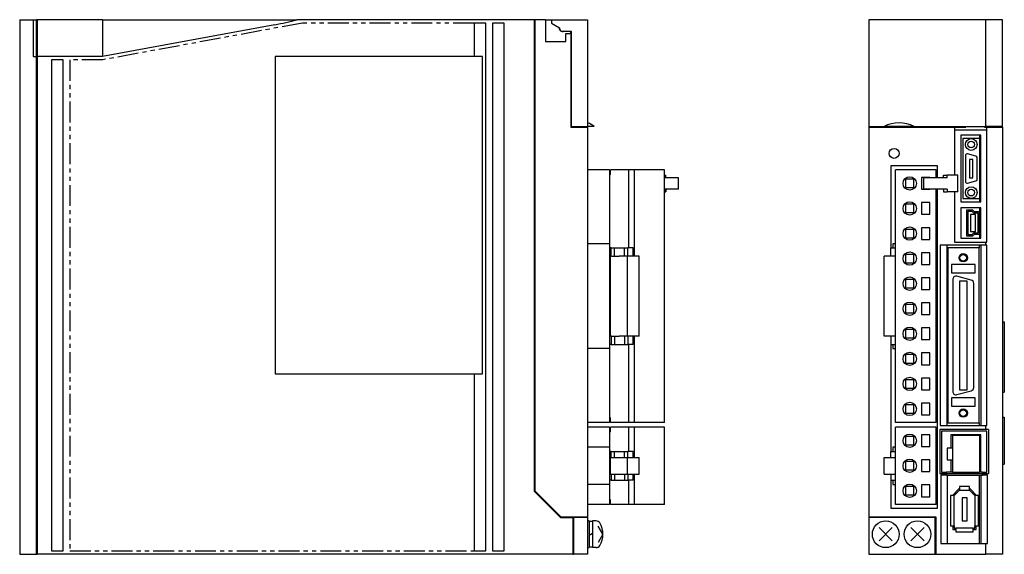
# Model space of a CAD drawing. Extents: x -657 to 5, y -257 to 130.
# Tile 1 of 2: x -657 to -362, y -155 to 5. Entities that reach past the tile are written whole.
import ezdxf

# ---------------------------------------------------------------- set-up
doc = ezdxf.new("R2010")
doc.units = 0
doc.linetypes.add('PHANTOM', pattern=[2.5, 1.25, -0.25, 0.25, -0.25, 0.25, -0.25])
for name, color, linetype in [('OUTLINE', 7, 'CONTINUOUS'), ('PHANTOM', 3, 'PHANTOM'), ('THIN_LINE', 6, 'CONTINUOUS')]:
    doc.layers.add(name, color=color, linetype=linetype)

msp = doc.modelspace()

# ---------------------------------------------------------------- linework, layer by layer
at = {"layer": 'OUTLINE'}
for p, q in [((-657.02, 5), (-653.02, 5)), ((-657.02, 5), (-657.02, -155)), ((-653.02, 5), (-652.02, 5)), ((-653.02, 5), (-653.02, -6)), ((-651.82, 5), (-652.02, 5)), ((-652.02, -0.48), (-652.02, 5)), ((-651.82, 4), (-652.02, 4)), ((-651.82, 5), (-651.82, -0.5)), ((-632.22, 5), (-651.82, 5)), ((-632.22, 5), (-580.65, 5)), ((-632.22, 5), (-632.22, -0.5)), ((-580.65, 3.49), (-632.22, -6)), ((-580.65, 5), (-574.02, 5)), ((-503.02, 5), (-574.02, 5)), ((-521.02, 4), (-521.02, -6)), ((-517.52, 4), (-521.02, 4)), ((-517.52, -154), (-517.52, 4)), ((-515.52, 4), (-515.52, -154)), ((-512.02, 4), (-515.52, 4)), ((-512.02, -154), (-512.02, 4)), ((-502.82, 5), (-503.02, 5)), ((-503.02, 5), (-503.02, -136.1)), ((-502.82, 4), (-503.02, 4)), ((-499.62, 5), (-502.82, 5)), ((-502.82, 5), (-502.82, -136.02)), ((-499.62, 5), (-487.02, 5)), ((-499.62, 5), (-499.62, -1.5)), ((-497.81, 5), (-497.81, 4)), ((-497.81, 4), (-495.48, 2.52)), ((-487.02, 5), (-487.02, -27)), ((-367.8, 5), (-402.8, 5)), ((-402.8, 5), (-402.8, -27)), ((-364.8, 5), (-400.8, 5)), ((-362.8, 5), (-367.8, 5)), ((-367.8, -27), (-367.8, 5)), ((-362.8, -27), (-362.8, 5)), ((-495.48, 2.52), (-495.48, 2.5)), ((-494.52, 1.53), (-491.99, 1.53)), ((-493.52, 0.9), (-492.02, 0.9)), ((-493.52, -1.5), (-493.52, 0.9)), ((-492.02, 0.9), (-492.02, 1.53)), ((-491.99, 1), (-492.02, 1)), ((-491.99, 0.9), (-492.02, 0.9)), ((-492.02, 0.9), (-492.02, -27.2)), ((-491.99, 1.53), (-491.99, -27)), ((-652.02, -5.52), (-652.02, -0.48)), ((-651.82, -0.5), (-651.82, -6)), ((-632.22, -0.5), (-632.22, -6)), ((-499.62, -1.5), (-493.52, -1.5)), ((-652.02, -6), (-652.02, -5.52)), ((-653.02, -6), (-652.02, -6)), ((-652.02, -155), (-652.02, -6)), ((-651.82, -7), (-652.02, -7)), ((-632.22, -6), (-651.82, -6)), ((-651.82, -6), (-651.82, -155)), ((-644.02, -7), (-647.52, -7)), ((-647.52, -7), (-647.52, -154)), ((-644.02, -154), (-644.02, -7)), ((-580.52, -6), (-580.52, -101)), ((-518.52, -6), (-580.52, -6)), ((-518.52, -101), (-518.52, -6)), ((-492.02, -27.2), (-487.02, -27.2)), ((-491.99, -27), (-487.02, -27)), ((-491.02, -27), (-491.02, -27.2)), ((-489.32, -27), (-489.32, -27.2)), ((-485.02, -27), (-487.02, -27)), ((-487.02, -27.2), (-487.02, -143.8)), ((-402.8, -27), (-398.29, -27)), ((-402.8, -27), (-402.8, -27.2)), ((-402.8, -27.2), (-377.2, -27.2)), ((-402.8, -27.2), (-402.8, -143.8)), ((-401.8, -27), (-401.8, -27.2)), ((-400.83, -27.2), (-400.83, -27)), ((-389.31, -27), (-398.29, -27)), ((-389.31, -27), (-367.8, -27)), ((-377.2, -27.2), (-373.8, -27.2)), ((-377.2, -27.2), (-377.2, -41.5)), ((-367.5, -28.1), (-377.2, -28.1)), ((-373.8, -27), (-373.8, -27.2)), ((-368.23, -27.2), (-368.23, -27)), ((-368.23, -27.2), (-367.5, -27.2)), ((-362.8, -27), (-367.8, -27)), ((-367.5, -27.2), (-362.8, -27.2)), ((-367.5, -61.55), (-367.5, -27.2)), ((-364.77, -27), (-364.77, -27.2)), ((-363.8, -27), (-363.8, -27.2)), ((-362.8, -27.2), (-362.8, -27)), ((-362.8, -27.2), (-362.8, -155)), ((-375.3, -29.55), (-375.3, -49.55)), ((-369.3, -29.55), (-375.3, -29.55)), ((-369.7, -30.55), (-374.7, -30.55)), ((-374.7, -30.55), (-374.7, -48.55)), ((-369.7, -29.55), (-369.7, -49.55)), ((-369.3, -49.55), (-369.3, -29.55)), ((-370.82, -35.84), (-373.32, -35.17)), ((-373.95, -35.65), (-373.95, -43.45)), ((-372.7, -36.8), (-372.7, -42.3)), ((-371.7, -36.8), (-372.7, -36.8)), ((-371.7, -42.3), (-371.7, -36.8)), ((-370.45, -42.78), (-370.45, -36.32)), ((-480.44, -39.9), (-487.02, -39.9)), ((-480.44, -39.9), (-480.44, -62.05)), ((-474.72, -39.9), (-480.22, -39.9)), ((-480.22, -41.3), (-480.22, -39.9)), ((-473.02, -39.9), (-474.72, -39.9)), ((-474.72, -63.25), (-474.72, -39.9)), ((-464.02, -39.9), (-473.02, -39.9)), ((-473.02, -65.75), (-473.02, -39.9)), ((-464.02, -115.6), (-464.02, -39.9)), ((-396.3, -38.7), (-396.3, -63.25)), ((-382.3, -38.7), (-396.3, -38.7)), ((-382.72, -39.9), (-394.87, -39.9)), ((-394.87, -115.6), (-394.87, -39.9)), ((-382.72, -42.3), (-382.72, -39.9)), ((-382.3, -42.3), (-382.3, -38.7)), ((-480.22, -41.3), (-480.44, -41.3)), ((-464.02, -41.5), (-463.88, -41.5)), ((-459.85, -42.3), (-464.02, -42.3)), ((-463.88, -41.5), (-463.63, -41.5)), ((-463.88, -42.3), (-463.88, -41.5)), ((-463.63, -42.3), (-463.63, -41.5)), ((-459.85, -45.7), (-459.85, -42.3)), ((-391.87, -42.75), (-391.87, -45.25)), ((-389.37, -42.75), (-391.87, -42.75)), ((-389.37, -45.25), (-389.37, -42.75)), ((-387.12, -42.25), (-387.12, -45.75)), ((-384.62, -42.25), (-387.12, -42.25)), ((-379.72, -42.3), (-386.46, -42.3)), ((-386.46, -42.3), (-386.46, -45.7)), ((-384.62, -42.3), (-384.62, -42.25)), ((-380.52, -41.5), (-379.45, -41.5)), ((-380.52, -42.3), (-380.52, -41.5)), ((-379.45, -42.3), (-379.72, -42.3)), ((-379.45, -42.3), (-379.45, -41.5)), ((-376.21, -41.5), (-379.45, -41.5)), ((-376.21, -46.5), (-376.21, -41.5)), ((-373.32, -43.93), (-370.82, -43.26)), ((-372.7, -42.3), (-371.7, -42.3)), ((-459.85, -45.7), (-464.02, -45.7)), ((-464.02, -46.5), (-463.88, -46.5)), ((-463.88, -45.7), (-463.88, -46.5)), ((-463.88, -46.5), (-463.63, -46.5)), ((-463.63, -45.7), (-463.63, -46.5)), ((-391.87, -45.25), (-389.37, -45.25)), ((-387.12, -45.75), (-384.62, -45.75)), ((-379.72, -45.7), (-386.46, -45.7)), ((-384.62, -45.75), (-384.62, -45.7)), ((-382.72, -115.6), (-382.72, -45.7)), ((-382.3, -141.2), (-382.3, -45.7)), ((-380.52, -45.7), (-380.52, -46.5)), ((-380.52, -46.5), (-379.45, -46.5)), ((-379.45, -45.7), (-379.72, -45.7)), ((-379.45, -45.7), (-379.45, -46.5)), ((-376.21, -46.5), (-379.45, -46.5)), ((-377.2, -46.5), (-377.2, -61.55)), ((-387.12, -49.75), (-387.12, -53.25)), ((-384.62, -49.75), (-387.12, -49.75)), ((-384.62, -53.25), (-384.62, -49.75)), ((-382.7, -49.7), (-382.72, -49.7)), ((-382.7, -53.3), (-382.7, -49.7)), ((-375.3, -49.55), (-369.3, -49.55)), ((-374.7, -48.55), (-369.7, -48.55)), ((-389.37, -50.25), (-391.87, -50.25)), ((-391.87, -50.25), (-391.87, -52.75)), ((-391.87, -52.75), (-389.37, -52.75)), ((-389.37, -52.75), (-389.37, -50.25)), ((-369.3, -51.35), (-375.3, -51.35)), ((-375.3, -51.35), (-375.3, -60.35)), ((-371.72, -52), (-373.58, -52)), ((-373.58, -52), (-373.58, -59.7)), ((-373.18, -52.4), (-373.18, -59.3)), ((-371.9, -52.4), (-373.18, -52.4)), ((-371.4, -52.95), (-371.9, -52.4)), ((-371.22, -52.55), (-371.72, -52)), ((-370.1, -52.95), (-371.4, -52.95)), ((-369.7, -52.55), (-371.22, -52.55)), ((-370.1, -58.75), (-370.1, -52.95)), ((-369.7, -51.35), (-369.7, -52.55)), ((-369.7, -59.15), (-369.7, -52.55)), ((-369.3, -60.35), (-369.3, -51.35)), ((-387.12, -53.25), (-384.62, -53.25)), ((-382.72, -53.3), (-382.7, -53.3)), ((-372.39, -53.35), (-372.39, -58.35)), ((-370.89, -53.35), (-372.39, -53.35)), ((-370.89, -58.35), (-370.89, -53.35)), ((-391.87, -57.75), (-391.87, -60.25)), ((-389.37, -57.75), (-391.87, -57.75)), ((-389.37, -60.25), (-389.37, -57.75)), ((-384.62, -57.25), (-387.12, -57.25)), ((-387.12, -57.25), (-387.12, -60.75)), ((-384.62, -60.75), (-384.62, -57.25)), ((-372.39, -58.35), (-370.89, -58.35)), ((-371.9, -59.3), (-371.4, -58.75)), ((-371.4, -58.75), (-370.1, -58.75)), ((-391.87, -60.25), (-389.37, -60.25)), ((-387.12, -60.75), (-384.62, -60.75)), ((-377.2, -61.55), (-367.8, -61.55)), ((-375.3, -60.35), (-369.3, -60.35)), ((-373.58, -59.7), (-371.72, -59.7)), ((-373.18, -59.3), (-371.9, -59.3)), ((-371.72, -59.7), (-371.22, -59.15)), ((-371.22, -59.15), (-369.7, -59.15)), ((-369.7, -59.15), (-369.7, -60.35)), ((-367.8, -61.55), (-367.5, -61.55)), ((-367.8, -62.5), (-367.8, -61.55)), ((-480.44, -62.05), (-487.02, -62.05)), ((-480.44, -62.05), (-480.44, -93.45)), ((-480.02, -63.25), (-480.44, -63.25)), ((-480.02, -63.25), (-479.02, -63.25)), ((-480.02, -65.75), (-480.02, -63.25)), ((-479.02, -63.25), (-476.02, -63.25)), ((-479.02, -65.75), (-479.02, -63.25)), ((-476.02, -63.25), (-475.02, -63.25)), ((-476.02, -65.75), (-476.02, -63.25)), ((-473.43, -63.25), (-475.02, -63.25)), ((-475.02, -65.75), (-475.02, -63.25)), ((-473.43, -65.75), (-473.43, -63.25)), ((-396.3, -63.25), (-394.87, -63.25)), ((-396.3, -65.75), (-396.3, -63.25)), ((-394.87, -62.05), (-395.7, -62.05)), ((-395.7, -62.05), (-395.7, -63.25)), ((-384.62, -64.75), (-387.12, -64.75)), ((-387.12, -64.75), (-387.12, -68.25)), ((-384.62, -68.25), (-384.62, -64.75)), ((-381.5, -62.5), (-381.5, -116.5)), ((-367.8, -62.5), (-381.5, -62.5)), ((-379.55, -62.5), (-379.55, -116.5)), ((-369.8, -63.3), (-379.2, -63.3)), ((-379.2, -63.3), (-379.2, -115.7)), ((-369.8, -62.5), (-369.8, -63.3)), ((-369.8, -115.7), (-369.8, -63.3)), ((-369.25, -116.5), (-369.25, -62.5)), ((-367.5, -62.5), (-367.8, -62.5)), ((-367.5, -116.5), (-367.5, -62.5)), ((-479.89, -65.75), (-480.22, -65.75)), ((-480.22, -89.75), (-480.22, -65.75)), ((-479.89, -65.75), (-479.02, -65.75)), ((-479.02, -65.75), (-477.6, -65.75)), ((-475.12, -65.75), (-477.6, -65.75)), ((-471.62, -65.75), (-475.12, -65.75)), ((-475.12, -89.75), (-475.12, -65.75)), ((-471.62, -89.75), (-471.62, -65.75)), ((-398.28, -89.75), (-398.28, -65.75)), ((-394.87, -65.75), (-398.28, -65.75)), ((-391.87, -65.25), (-391.87, -67.75)), ((-389.37, -65.25), (-391.87, -65.25)), ((-391.87, -67.75), (-389.37, -67.75)), ((-389.37, -67.75), (-389.37, -65.25)), ((-387.12, -68.25), (-384.62, -68.25)), ((-378.15, -68.3), (-378.15, -70.8)), ((-371.05, -68.3), (-378.15, -68.3)), ((-371.05, -70.8), (-371.05, -68.3)), ((-389.37, -72.75), (-391.87, -72.75)), ((-391.87, -72.75), (-391.87, -75.25)), ((-389.37, -75.25), (-389.37, -72.75)), ((-387.12, -72.25), (-387.12, -75.75)), ((-384.62, -72.25), (-387.12, -72.25)), ((-384.62, -75.75), (-384.62, -72.25)), ((-378.15, -70.8), (-371.05, -70.8)), ((-377.75, -72.75), (-377.75, -106.25)), ((-372.19, -72.94), (-376.49, -71.79)), ((-375.75, -73.25), (-375.75, -105.75)), ((-373.45, -73.25), (-375.75, -73.25)), ((-373.45, -105.75), (-373.45, -73.25)), ((-391.87, -75.25), (-389.37, -75.25)), ((-387.12, -75.75), (-384.62, -75.75)), ((-371.45, -105.09), (-371.45, -73.91)), ((-389.37, -80.25), (-391.87, -80.25)), ((-391.87, -80.25), (-391.87, -82.75)), ((-389.37, -82.75), (-389.37, -80.25)), ((-387.12, -79.75), (-387.12, -83.25)), ((-384.62, -79.75), (-387.12, -79.75)), ((-384.62, -83.25), (-384.62, -79.75)), ((-391.87, -82.75), (-389.37, -82.75)), ((-387.12, -83.25), (-384.62, -83.25)), ((-362.8, -85.4), (-362.3, -85.4)), ((-362.3, -85.4), (-362.3, -106.5)), ((-389.37, -87.75), (-391.87, -87.75)), ((-391.87, -87.75), (-391.87, -90.25)), ((-389.37, -90.25), (-389.37, -87.75)), ((-384.62, -87.25), (-387.12, -87.25)), ((-387.12, -87.25), (-387.12, -90.75)), ((-384.62, -90.75), (-384.62, -87.25)), ((-479.89, -89.75), (-480.22, -89.75)), ((-480.02, -89.75), (-480.02, -92.25)), ((-479.89, -89.75), (-479.02, -89.75)), ((-479.02, -89.75), (-477.6, -89.75)), ((-479.02, -89.75), (-479.02, -92.25)), ((-475.12, -89.75), (-477.6, -89.75)), ((-476.02, -89.75), (-476.02, -92.25)), ((-471.62, -89.75), (-475.12, -89.75)), ((-475.02, -89.75), (-475.02, -92.25)), ((-473.43, -92.25), (-473.43, -89.75)), ((-473.02, -115.6), (-473.02, -89.75)), ((-394.87, -89.75), (-398.28, -89.75)), ((-396.3, -89.75), (-396.3, -92.25)), ((-391.87, -90.25), (-389.37, -90.25)), ((-387.12, -90.75), (-384.62, -90.75)), ((-480.44, -93.45), (-487.02, -93.45)), ((-480.02, -92.25), (-480.44, -92.25)), ((-480.44, -93.45), (-480.44, -115.6)), ((-480.02, -92.25), (-479.02, -92.25)), ((-479.02, -92.25), (-476.02, -92.25)), ((-476.02, -92.25), (-475.02, -92.25)), ((-473.43, -92.25), (-475.02, -92.25)), ((-474.72, -115.6), (-474.72, -92.25)), ((-396.3, -92.25), (-394.87, -92.25)), ((-396.3, -92.25), (-396.3, -124.2)), ((-395.7, -92.25), (-395.7, -93.45)), ((-395.7, -93.45), (-394.87, -93.45)), ((-389.37, -95.25), (-391.87, -95.25)), ((-391.87, -95.25), (-391.87, -97.75)), ((-389.37, -97.75), (-389.37, -95.25)), ((-387.12, -94.75), (-387.12, -98.25)), ((-384.62, -94.75), (-387.12, -94.75)), ((-384.62, -98.25), (-384.62, -94.75)), ((-382.7, -94.7), (-382.72, -94.7)), ((-382.7, -98.3), (-382.7, -94.7)), ((-391.87, -97.75), (-389.37, -97.75)), ((-387.12, -98.25), (-384.62, -98.25)), ((-382.72, -98.3), (-382.7, -98.3)), ((-580.52, -101), (-518.52, -101)), ((-521.02, -101), (-521.02, -154)), ((-391.87, -102.75), (-391.87, -105.25)), ((-389.37, -102.75), (-391.87, -102.75)), ((-389.37, -105.25), (-389.37, -102.75)), ((-384.62, -102.25), (-387.12, -102.25)), ((-387.12, -102.25), (-387.12, -105.75)), ((-384.62, -105.75), (-384.62, -102.25)), ((-391.87, -105.25), (-389.37, -105.25)), ((-387.12, -105.75), (-384.62, -105.75)), ((-376.49, -107.21), (-372.19, -106.06)), ((-375.75, -105.75), (-373.45, -105.75)), ((-378.15, -108.2), (-378.15, -110.7)), ((-371.05, -108.2), (-378.15, -108.2)), ((-371.05, -110.7), (-371.05, -108.2)), ((-362.8, -106.5), (-362.3, -106.5)), ((-391.87, -110.25), (-391.87, -112.75)), ((-389.37, -110.25), (-391.87, -110.25)), ((-389.37, -112.75), (-389.37, -110.25)), ((-384.62, -109.75), (-387.12, -109.75)), ((-387.12, -109.75), (-387.12, -113.25)), ((-384.62, -113.25), (-384.62, -109.75)), ((-378.15, -110.7), (-371.05, -110.7)), ((-480.22, -114.2), (-480.44, -114.2)), ((-480.22, -115.6), (-480.22, -114.2)), ((-391.87, -112.75), (-389.37, -112.75)), ((-387.12, -113.25), (-384.62, -113.25)), ((-362.8, -114), (-362.3, -114)), ((-362.3, -114), (-362.3, -128)), ((-480.44, -115.6), (-487.02, -115.6)), ((-480.44, -116.9), (-487.02, -116.9)), ((-480.44, -116.9), (-480.44, -122.9)), ((-474.72, -115.6), (-480.22, -115.6)), ((-474.72, -116.9), (-480.22, -116.9)), ((-480.22, -118.3), (-480.22, -116.9)), ((-473.02, -115.6), (-474.72, -115.6)), ((-473.02, -116.9), (-474.72, -116.9)), ((-474.72, -124.2), (-474.72, -116.9)), ((-464.02, -115.6), (-473.02, -115.6)), ((-464.02, -116.9), (-473.02, -116.9)), ((-473.02, -126), (-473.02, -116.9)), ((-464.02, -140.1), (-464.02, -116.9)), ((-382.72, -115.6), (-394.87, -115.6)), ((-394.87, -140.1), (-394.87, -116.9)), ((-382.72, -116.9), (-394.87, -116.9)), ((-382.72, -140.1), (-382.72, -116.9)), ((-382.7, -117.4), (-382.72, -117.4)), ((-382.7, -121), (-382.7, -117.4)), ((-381.58, -117.68), (-381.58, -130.8)), ((-367.8, -117.68), (-381.58, -117.68)), ((-381.5, -116.5), (-367.8, -116.5)), ((-379.2, -115.7), (-369.8, -115.7)), ((-369.8, -115.7), (-369.8, -116.5)), ((-367.8, -116.5), (-367.5, -116.5)), ((-367.8, -117.68), (-367.8, -116.5)), ((-367.05, -117.68), (-367.8, -117.68)), ((-367.05, -117.68), (-367.05, -130.8)), ((-480.22, -118.3), (-480.44, -118.3)), ((-391.87, -119.75), (-391.87, -122.25)), ((-389.37, -119.75), (-391.87, -119.75)), ((-389.37, -122.25), (-389.37, -119.75)), ((-384.62, -119.25), (-387.12, -119.25)), ((-387.12, -119.25), (-387.12, -122.75)), ((-384.62, -122.75), (-384.62, -119.25)), ((-381.08, -118.18), (-381.08, -130.45)), ((-367.48, -118.18), (-381.08, -118.18)), ((-369.29, -119.2), (-378.29, -119.2)), ((-378.29, -119.2), (-378.29, -123.23)), ((-377.76, -119.48), (-377.76, -130.49)), ((-369.76, -119.48), (-377.76, -119.48)), ((-369.8, -119.2), (-369.8, -119.48)), ((-369.76, -119.48), (-369.76, -130.49)), ((-369.29, -130.45), (-369.29, -119.2)), ((-367.48, -130.45), (-367.48, -118.18)), ((-480.44, -122.9), (-487.02, -122.9)), ((-480.44, -122.9), (-480.44, -134.1)), ((-394.87, -122.9), (-395.7, -122.9)), ((-395.7, -122.9), (-395.7, -124.2)), ((-391.87, -122.25), (-389.37, -122.25)), ((-387.12, -122.75), (-384.62, -122.75)), ((-382.72, -121), (-382.7, -121)), ((-379.36, -123.23), (-379.36, -126.73)), ((-377.76, -123.23), (-379.36, -123.23)), ((-480.02, -124.2), (-480.44, -124.2)), ((-480.22, -131), (-480.22, -126)), ((-480.22, -126), (-479.89, -126)), ((-480.02, -124.2), (-479.02, -124.2)), ((-480.02, -126), (-480.02, -124.2)), ((-479.89, -126), (-479.02, -126)), ((-479.02, -124.2), (-476.02, -124.2)), ((-479.02, -126), (-479.02, -124.2)), ((-479.02, -126), (-477.6, -126)), ((-477.6, -126), (-475.12, -126)), ((-476.02, -124.2), (-475.02, -124.2)), ((-476.02, -126), (-476.02, -124.2)), ((-475.12, -126), (-471.62, -126)), ((-475.12, -131), (-475.12, -126)), ((-473.43, -124.2), (-475.02, -124.2)), ((-475.02, -126), (-475.02, -124.2)), ((-473.43, -126), (-473.43, -124.2)), ((-471.62, -131), (-471.62, -126)), ((-398.28, -131), (-398.28, -126)), ((-398.28, -126), (-394.87, -126)), ((-396.3, -124.2), (-394.87, -124.2)), ((-396.3, -126), (-396.3, -124.2)), ((-389.37, -127.25), (-391.87, -127.25)), ((-391.87, -127.25), (-391.87, -129.75)), ((-389.37, -129.75), (-389.37, -127.25)), ((-387.12, -126.75), (-387.12, -130.25)), ((-384.62, -126.75), (-387.12, -126.75)), ((-384.62, -130.25), (-384.62, -126.75)), ((-379.36, -126.73), (-377.76, -126.73)), ((-378.29, -126.73), (-378.29, -130.45)), ((-362.8, -128), (-362.3, -128)), ((-480.22, -131), (-479.89, -131)), ((-480.02, -131), (-480.02, -132.8)), ((-479.89, -131), (-479.02, -131)), ((-479.02, -131), (-477.6, -131)), ((-479.02, -131), (-479.02, -132.8)), ((-477.6, -131), (-475.12, -131)), ((-476.02, -131), (-476.02, -132.8)), ((-475.12, -131), (-471.62, -131)), ((-475.02, -131), (-475.02, -132.8)), ((-473.43, -132.8), (-473.43, -131)), ((-473.02, -140.1), (-473.02, -131)), ((-398.28, -131), (-394.87, -131)), ((-396.3, -131), (-396.3, -132.8)), ((-391.87, -129.75), (-389.37, -129.75)), ((-387.12, -130.25), (-384.62, -130.25)), ((-381.58, -130.8), (-379.6, -130.8)), ((-381.3, -131.36), (-381.3, -151.8)), ((-379.6, -131.36), (-381.3, -131.36)), ((-381.08, -130.45), (-379.6, -130.45)), ((-377.76, -130.45), (-379.6, -130.45)), ((-379.6, -130.45), (-379.6, -130.8)), ((-379.6, -130.8), (-379.6, -131.36)), ((-379.6, -130.8), (-368.84, -130.8)), ((-379.6, -131.36), (-368.84, -131.36)), ((-379.38, -131.36), (-379.38, -151.8)), ((-369.76, -130.49), (-377.76, -130.49)), ((-369.8, -131.36), (-369.8, -151.8)), ((-368.84, -130.45), (-369.76, -130.45)), ((-369.24, -151.8), (-369.24, -131.36)), ((-368.84, -130.45), (-367.48, -130.45)), ((-368.84, -130.8), (-368.84, -130.45)), ((-368.84, -131.36), (-368.84, -130.8)), ((-368.84, -130.8), (-367.8, -130.8)), ((-367.8, -131.36), (-368.84, -131.36)), ((-367.8, -131.36), (-367.8, -130.8)), ((-367.8, -130.8), (-367.05, -130.8)), ((-367.33, -131.36), (-367.8, -131.36)), ((-367.33, -151.8), (-367.33, -131.36)), ((-480.44, -134.1), (-487.02, -134.1)), ((-480.02, -132.8), (-480.44, -132.8)), ((-480.44, -134.1), (-480.44, -140.1)), ((-480.02, -132.8), (-479.02, -132.8)), ((-479.02, -132.8), (-476.02, -132.8)), ((-476.02, -132.8), (-475.02, -132.8)), ((-473.43, -132.8), (-475.02, -132.8)), ((-474.72, -140.1), (-474.72, -132.8)), ((-396.3, -132.8), (-394.87, -132.8)), ((-396.3, -132.8), (-396.3, -141.2)), ((-395.7, -132.8), (-395.7, -134.1)), ((-395.7, -134.1), (-394.87, -134.1)), ((-389.37, -134.75), (-391.87, -134.75)), ((-391.87, -134.75), (-391.87, -137.25)), ((-389.37, -137.25), (-389.37, -134.75)), ((-384.62, -134.25), (-387.12, -134.25)), ((-387.12, -134.25), (-387.12, -137.75)), ((-384.62, -137.75), (-384.62, -134.25)), ((-382.7, -134.2), (-382.72, -134.2)), ((-382.7, -137.8), (-382.7, -134.2)), ((-375.87, -135.45), (-377.7, -137.28)), ((-375.7, -135.45), (-375.87, -135.45)), ((-372.69, -134.75), (-375.7, -134.75)), ((-375.7, -134.75), (-375.7, -135.85)), ((-372.69, -135.85), (-372.69, -134.75)), ((-372.53, -135.45), (-372.69, -135.45)), ((-370.7, -137.28), (-372.53, -135.45)), ((-503.02, -136.1), (-495.12, -144)), ((-502.82, -136.02), (-495.03, -143.8)), ((-391.87, -137.25), (-389.37, -137.25)), ((-387.12, -137.75), (-384.62, -137.75)), ((-382.72, -137.8), (-382.7, -137.8)), ((-377.3, -137.45), (-378.4, -137.45)), ((-378.4, -137.45), (-378.4, -146.45)), ((-377.7, -137.28), (-377.7, -137.45)), ((-375.7, -135.85), (-377.3, -137.45)), ((-377.3, -146.45), (-377.3, -137.45)), ((-375.7, -135.85), (-372.69, -135.85)), ((-373.45, -138.05), (-374.95, -138.05)), ((-374.95, -138.05), (-374.95, -144.95)), ((-373.45, -144.95), (-373.45, -138.05)), ((-371.1, -137.45), (-372.69, -135.85)), ((-370, -137.45), (-371.1, -137.45)), ((-371.1, -137.45), (-371.1, -146.45)), ((-370.7, -137.45), (-370.7, -137.28)), ((-370, -146.45), (-370, -137.45)), ((-480.44, -140.1), (-487.02, -140.1)), ((-480.22, -138.7), (-480.44, -138.7)), ((-480.22, -140.1), (-480.22, -138.7)), ((-474.72, -140.1), (-480.22, -140.1)), ((-473.02, -140.1), (-474.72, -140.1)), ((-464.02, -140.1), (-473.02, -140.1)), ((-396.3, -141.2), (-382.3, -141.2)), ((-382.72, -140.1), (-394.87, -140.1)), ((-495.12, -144), (-491.42, -144)), ((-495.03, -143.8), (-487.02, -143.8)), ((-491.42, -144), (-491.22, -144)), ((-491.42, -144), (-491.42, -155)), ((-491.22, -144), (-491.22, -143.8)), ((-487.02, -144), (-491.22, -144)), ((-491.22, -144), (-491.22, -155)), ((-487.02, -143.8), (-487.02, -144)), ((-487.02, -144), (-487.02, -155)), ((-402.8, -143.8), (-402.8, -144)), ((-402.8, -143.8), (-382.8, -143.8)), ((-402.8, -144), (-402.8, -155)), ((-383, -144), (-402.8, -144)), ((-401.8, -144), (-401.8, -143.8)), ((-383, -155), (-383, -144)), ((-382.8, -143.8), (-382.8, -155)), ((-486.52, -145), (-487.02, -145)), ((-486.52, -145), (-486.52, -153)), ((-485.52, -145.2), (-486.52, -145.2)), ((-485.52, -145), (-485.52, -153)), ((-484.47, -145), (-485.52, -145)), ((-482.42, -149), (-483.89, -146.53)), ((-395.82, -147.02), (-399.78, -150.98)), ((-395.82, -150.98), (-399.78, -147.02)), ((-386.32, -147.02), (-390.28, -150.98)), ((-386.32, -150.98), (-390.28, -147.02)), ((-378.4, -146.45), (-377.3, -146.45)), ((-377.7, -146.45), (-377.7, -147.55)), ((-377.3, -146.45), (-377.3, -147.15)), ((-377.3, -147.15), (-376.8, -147.15)), ((-376.8, -147.15), (-376.8, -148.25)), ((-371.6, -147.15), (-376.8, -147.15)), ((-374.95, -144.95), (-373.45, -144.95)), ((-371.6, -147.15), (-371.1, -147.15)), ((-371.6, -148.25), (-371.6, -147.15)), ((-371.1, -147.15), (-371.1, -146.45)), ((-371.1, -146.45), (-370, -146.45)), ((-370.7, -147.55), (-370.7, -146.45)), ((-486.52, -149.29), (-485.52, -148.71)), ((-482.42, -149), (-483.89, -151.47)), ((-377.7, -147.55), (-376.8, -147.55)), ((-376.8, -148.25), (-371.6, -148.25)), ((-371.6, -147.55), (-370.7, -147.55)), ((-487.02, -153), (-486.52, -153)), ((-486.52, -152.8), (-485.52, -152.8)), ((-484.47, -153), (-485.52, -153)), ((-381.3, -151.8), (-367.8, -151.8)), ((-367.8, -151.8), (-367.33, -151.8)), ((-367.8, -155), (-367.8, -151.8)), ((-657.02, -155), (-652.02, -155)), ((-651.82, -154), (-652.02, -154)), ((-652.02, -155), (-651.82, -155)), ((-491.42, -155), (-651.82, -155)), ((-647.52, -154), (-644.02, -154)), ((-521.02, -154), (-517.52, -154)), ((-515.52, -154), (-512.02, -154)), ((-491.42, -154), (-491.22, -154)), ((-491.42, -155), (-491.22, -155)), ((-487.02, -155), (-491.22, -155)), ((-402.8, -155), (-383, -155)), ((-382.8, -154), (-383, -154)), ((-383, -155), (-382.8, -155)), ((-382.8, -155), (-367.8, -155)), ((-362.8, -155), (-367.8, -155))]:
    msp.add_line(p, q, dxfattribs=at)
for centre, radius in [((-372.2, -32.35), 1.75), ((-372.2, -32.35), 1), ((-395.3, -35), 1.5), ((-390.62, -44), 2), ((-372.2, -46.75), 1.75), ((-372.2, -46.75), 1), ((-390.62, -51.5), 2), ((-390.62, -59), 2), ((-390.62, -66.5), 2), ((-374.6, -66.25), 1), ((-390.62, -74), 2), ((-390.62, -81.5), 2), ((-390.62, -89), 2), ((-390.62, -96.5), 2), ((-390.62, -104), 2), ((-390.62, -111.5), 2), ((-374.6, -112.75), 1), ((-390.62, -121), 2), ((-390.62, -128.5), 2), ((-390.62, -136), 2), ((-397.8, -149), 4), ((-388.3, -149), 4)]:
    msp.add_circle(centre, radius, dxfattribs=at)
for centre, radius, start, end in [((-597.62, 93.18), 91.29, 280.7173, 284.9865), ((-494.52, 2.5), 1.05, 176.115, 293.1989), ((-494.52, 2.5), 0.965, 180, 270), ((-491.07, -35.15), 10.15, 53.4069, 66.475), ((-393.8, -35.15), 9.3, 61.1243, 118.8757), ((-373.45, -35.65), 0.5, 75, 180), ((-370.95, -36.32), 0.5, 0, 75), ((-373.45, -43.45), 0.5, 180, 285), ((-370.95, -42.78), 0.5, 285, 0), ((-376.75, -72.75), 1, 75, 180), ((-372.45, -73.91), 1, 0, 75), ((-372.45, -105.09), 1, 285, 0), ((-376.75, -106.25), 1, 180, 285), ((-484.47, -146.3), 1.3, 31.2807, 90), ((-488.92, -149), 6.5, 328.7193, 31.2807), ((-484.47, -151.7), 1.3, 270, 328.7193)]:
    msp.add_arc(centre, radius, start, end, dxfattribs=at)
at = {"layer": 'PHANTOM', "ltscale": 5}
for p, q in [((-572.33, 4), (-632.13, -7)), ((-521.02, 4), (-572.33, 4)), ((-632.13, -7), (-642.02, -7)), ((-642.02, -7), (-642.02, -154)), ((-642.02, -154), (-521.02, -154))]:
    msp.add_line(p, q, dxfattribs=at)
at = {"layer": 'THIN_LINE'}
for centre in [(-374.6, -66.25), (-374.6, -112.75)]:
    msp.add_circle(centre, 1.25, dxfattribs=at)

doc.saveas('drawing.dxf')
